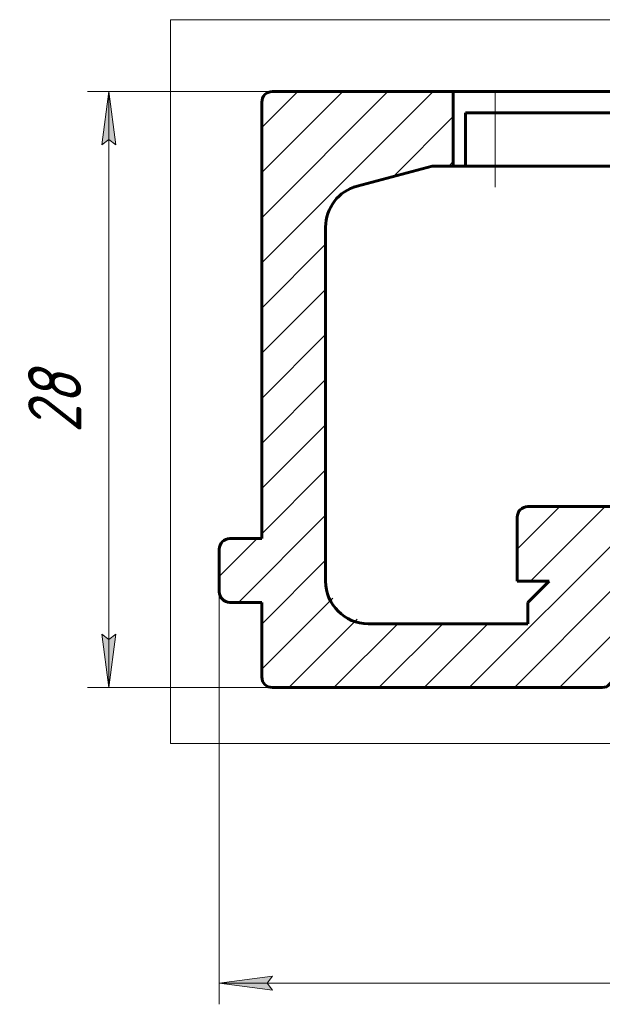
# Model space of a CAD drawing. Header units: millimetres. Extents: x 0 to 420, y 0 to 297.
# Tile 3 of 6: x 96 to 150, y 125 to 218. Entities that reach past the tile are written whole.
import ezdxf

# ---------------------------------------------------------------- set-up
doc = ezdxf.new("R2010")
doc.units = ezdxf.units.MM
for name, pattern in [('K5LT_AXLED', [19.5, 15, -1.5, 1.5, -1.5]), ('K5LT_BASIC', [0]), ('K5LT_THIN', [0]), ('K5LT_THIN_INCLUDED_TO_HATCHING', [0])]:
    doc.linetypes.add(name, pattern=pattern)
doc.layers.add('Системный слой', color=7, linetype='Continuous')
doc.layers.add('Системный слой (1)', color=7, linetype='Continuous', true_color=0x6c6c6c)
doc.styles.add('KDIMTEXTSTYLE', font='GOST_AU.SHX', dxfattribs={"width": 0.96, "oblique": 15, "height": 5})
doc.styles.add('KTEXTSTYLE', font='GOST_AU.SHX', dxfattribs={"width": 0.96, "height": 5})
doc.dimstyles.new('KDIMSTYLE (2.00)', dxfattribs={"dimtxt": 5, "dimasz": 1, "dimexe": 2, "dimexo": 0, "dimgap": 1, "dimtad": 1, "dimlfac": 0.5, "dimtxsty": 'KDIMTEXTSTYLE', "dimsah": 1, "dimcen": 0, "dimdle": 1, "dimadec": 0, "dimazin": 0, "dimtfac": 0.667, "dimtmove": 0, "dimatfit": 3, "dimfxl": 1, "dimtvp": 1, "dimtolj": 1, "dimtzin": 0, "dimarcsym": 0})

# ---------------------------------------------------------------- blocks, each defined once
blk = doc.blocks.new('U41')
at = {"layer": 'Системный слой (1)', "color": 7, "linetype": 'K5LT_THIN_INCLUDED_TO_HATCHING', "lineweight": 18, "true_color": 0xffffff}
for p, q in [((109.757, 217.542), (221.757, 217.542)), ((109.757, 149.542), (109.757, 217.542)), ((221.757, 217.542), (221.757, 149.542)), ((221.757, 149.542), (109.757, 149.542))]:
    blk.add_line(p, q, dxfattribs=at)
blk = doc.blocks.new('D0')
at = {"layer": 'Системный слой (1)'}
for points in [[(114.326, 127.034), (119.326, 127.692), (118.826, 127.034), (119.326, 126.376)], [(213.326, 126.376), (218.326, 127.034), (213.326, 127.692), (213.826, 127.034)]]:
    blk.add_hatch(color=7, dxfattribs=at).paths.add_polyline_path(points)
at = {"layer": 'Системный слой (1)', "color": 7, "linetype": 'K5LT_THIN', "lineweight": 18, "true_color": 0xffffff}
for p, q in [((114.326, 163.795), (114.326, 125.034)), ((218.326, 163.795), (218.326, 125.034)), ((114.326, 127.034), (119.326, 127.692)), ((119.326, 127.692), (118.826, 127.034)), ((213.826, 127.034), (213.326, 127.692)), ((213.326, 127.692), (218.326, 127.034)), ((119.326, 126.376), (114.326, 127.034)), ((114.326, 127.034), (218.326, 127.034)), ((118.826, 127.034), (119.326, 126.376)), ((218.326, 127.034), (213.326, 126.376)), ((213.326, 126.376), (213.826, 127.034))]:
    blk.add_line(p, q, dxfattribs=at)
blk.add_wipeout([(160.786, 128.034), (160.786, 135.416), (171.423, 135.416), (171.423, 128.034)]).dxf.layer = 'Системный слой (1)'
at = {"layer": 'Системный слой (1)', "color": 7, "char_height": 5, "attachment_point": 1, "style": 'KTEXTSTYLE'}
for s, insert in [('\\H5.0;\\W1.000;\\Q15;\\Q15;\\W0.965;∅', (160.786, 134.621)), ('\\H5.0;\\W1.000;\\Q15;\\Q15;\\W0.965;52', (164.093, 134.621))]:
    blk.add_mtext(s, dxfattribs=dict(at, insert=insert))
blk = doc.blocks.new('KDIMARROW_01')
at = {"layer": 'Системный слой'}
blk.add_hatch(color=0, dxfattribs=at).paths.add_polyline_path([(-5, -0.658), (0, 0), (-5, 0.658), (-4.5, 0)])
at = {"layer": 'Системный слой', "color": 0, "linetype": 'K5LT_THIN', "lineweight": 18}
for p, q in [((-4.5, 0), (-5, 0.658)), ((-5, 0.658), (0, 0)), ((0, 0), (-5, -0.658)), ((-5, -0.658), (-4.5, 0))]:
    blk.add_line(p, q, dxfattribs=at)
at = {"layer": 'Системный слой (1)', "color": 0, "linetype": 'K5LT_THIN', "lineweight": 18}
blk.add_line((166.326, 182.795), (164.326, 182.795), dxfattribs=at)
blk = doc.blocks.new('D2')
at = {"layer": 'Системный слой (1)'}
for points in [[(104.616, 205.795), (103.958, 210.795), (103.299, 205.795), (103.958, 206.295)], [(103.958, 154.795), (104.616, 159.795), (103.958, 159.295), (103.299, 159.795)]]:
    blk.add_hatch(color=7, dxfattribs=at).paths.add_polyline_path(points)
at = {"layer": 'Системный слой (1)', "color": 7, "linetype": 'K5LT_THIN', "lineweight": 18, "true_color": 0xffffff}
for p, q in [((119.326, 210.795), (101.958, 210.795)), ((103.299, 205.795), (103.958, 210.795)), ((103.958, 210.795), (104.616, 205.795)), ((103.958, 154.795), (103.958, 210.795)), ((103.958, 206.295), (103.299, 205.795)), ((104.616, 205.795), (103.958, 206.295)), ((103.958, 154.795), (103.299, 159.795)), ((103.299, 159.795), (103.958, 159.295)), ((103.958, 159.295), (104.616, 159.795)), ((104.616, 159.795), (103.958, 154.795)), ((119.326, 154.795), (101.958, 154.795))]:
    blk.add_line(p, q, dxfattribs=at)
blk.add_wipeout([(102.958, 178.71), (95.576, 178.71), (95.576, 186.554), (102.958, 186.554)]).dxf.layer = 'Системный слой (1)'
at = {"layer": 'Системный слой (1)', "color": 7, "insert": (96.37, 178.71), "char_height": 5, "attachment_point": 1, "rotation": 90, "style": 'KTEXTSTYLE'}
blk.add_mtext('\\H5.0;\\W1.000;\\Q15;\\Q15;\\W0.965;28', dxfattribs=at)

msp = doc.modelspace()

# ---------------------------------------------------------------- hatches: boundary and pattern name
at = {"layer": 'Системный слой (1)'}
h = msp.add_hatch(dxfattribs=at)
h.set_pattern_fill('', angle=45, style=0, pattern_type=0)
h.set_pattern_definition([(45, (0, 0), (-2.12132, 2.12132), [])])
edge = h.paths.add_edge_path()
edge.add_line((154.326, 171.795), (143.326, 171.795))
edge.add_line((143.326, 171.795), (142.619, 171.503))
edge.add_line((142.619, 171.503), (142.326, 170.795))
edge.add_line((142.326, 170.795), (142.326, 164.795))
edge.add_line((142.326, 164.795), (145.326, 164.795))
edge.add_line((145.326, 164.795), (143.326, 162.795))
edge.add_line((143.326, 162.795), (143.326, 160.795))
edge.add_line((143.326, 160.795), (128.326, 160.795))
edge.add_line((128.326, 160.795), (125.498, 161.967))
edge.add_line((125.498, 161.967), (124.326, 164.795))
edge.add_line((124.326, 164.795), (124.326, 198.047))
edge.add_line((124.326, 198.047), (125.498, 200.875))
edge.add_line((125.498, 200.875), (127.291, 201.91))
edge.add_line((127.291, 201.91), (134.326, 203.795))
edge.add_line((134.326, 203.795), (136.326, 203.795))
edge.add_line((136.326, 203.795), (136.326, 210.795))
edge.add_line((136.326, 210.795), (119.326, 210.795))
edge.add_line((119.326, 210.795), (118.619, 210.503))
edge.add_line((118.619, 210.503), (118.326, 209.795))
edge.add_line((118.326, 209.795), (118.326, 168.795))
edge.add_line((118.326, 168.795), (115.326, 168.795))
edge.add_line((115.326, 168.795), (114.619, 168.503))
edge.add_line((114.619, 168.503), (114.326, 167.795))
edge.add_line((114.326, 167.795), (114.326, 163.795))
edge.add_line((114.326, 163.795), (114.619, 163.088))
edge.add_line((114.619, 163.088), (115.326, 162.795))
edge.add_line((115.326, 162.795), (118.326, 162.795))
edge.add_line((118.326, 162.795), (118.326, 155.795))
edge.add_line((118.326, 155.795), (118.619, 155.088))
edge.add_line((118.619, 155.088), (119.326, 154.795))
edge.add_line((119.326, 154.795), (150.326, 154.795))
edge.add_line((150.326, 154.795), (151.033, 155.088))
edge.add_line((151.033, 155.088), (151.326, 155.795))
edge.add_line((151.326, 155.795), (151.326, 164.795))
edge.add_line((151.326, 164.795), (153.326, 164.795))
edge.add_line((153.326, 164.795), (153.326, 165.795))
edge.add_line((153.326, 165.795), (153.619, 166.503))
edge.add_line((153.619, 166.503), (154.326, 166.795))
edge.add_line((154.326, 166.795), (178.326, 166.795))
edge.add_line((178.326, 166.795), (179.033, 166.503))
edge.add_line((179.033, 166.503), (179.326, 165.795))
edge.add_line((179.326, 165.795), (179.326, 164.795))
edge.add_line((179.326, 164.795), (181.326, 164.795))
edge.add_line((181.326, 164.795), (181.326, 155.795))
edge.add_line((181.326, 155.795), (181.619, 155.088))
edge.add_line((181.619, 155.088), (182.326, 154.795))
edge.add_line((182.326, 154.795), (213.326, 154.795))
edge.add_line((213.326, 154.795), (214.033, 155.088))
edge.add_line((214.033, 155.088), (214.326, 155.795))
edge.add_line((214.326, 155.795), (214.326, 162.795))
edge.add_line((214.326, 162.795), (217.326, 162.795))
edge.add_line((217.326, 162.795), (218.033, 163.088))
edge.add_line((218.033, 163.088), (218.326, 163.795))
edge.add_line((218.326, 163.795), (218.326, 167.795))
edge.add_line((218.326, 167.795), (218.033, 168.503))
edge.add_line((218.033, 168.503), (217.326, 168.795))
edge.add_line((217.326, 168.795), (214.326, 168.795))
edge.add_line((214.326, 168.795), (214.326, 186.093))
edge.add_line((214.326, 186.093), (215.326, 186.093))
edge.add_line((215.326, 186.093), (215.326, 186.77))
edge.add_line((215.326, 186.77), (214.326, 186.77))
edge.add_line((214.326, 186.77), (214.326, 193.269))
edge.add_line((214.326, 193.269), (215.326, 193.269))
edge.add_line((215.326, 193.269), (215.326, 195.324))
edge.add_line((215.326, 195.324), (214.326, 195.324))
edge.add_line((214.326, 195.324), (214.326, 209.795))
edge.add_line((214.326, 209.795), (214.033, 210.503))
edge.add_line((214.033, 210.503), (213.326, 210.795))
edge.add_line((213.326, 210.795), (196.326, 210.795))
edge.add_line((196.326, 210.795), (196.326, 203.795))
edge.add_line((196.326, 203.795), (198.326, 203.795))
edge.add_line((198.326, 203.795), (205.361, 201.91))
edge.add_line((205.361, 201.91), (207.79, 200.047))
edge.add_line((207.79, 200.047), (208.326, 198.047))
edge.add_line((208.326, 198.047), (208.326, 164.795))
edge.add_line((208.326, 164.795), (207.154, 161.967))
edge.add_line((207.154, 161.967), (204.326, 160.795))
edge.add_line((204.326, 160.795), (189.326, 160.795))
edge.add_line((189.326, 160.795), (189.326, 162.795))
edge.add_line((189.326, 162.795), (187.326, 164.795))
edge.add_line((187.326, 164.795), (190.326, 164.795))
edge.add_line((190.326, 164.795), (190.326, 170.795))
edge.add_line((190.326, 170.795), (190.033, 171.503))
edge.add_line((190.033, 171.503), (189.326, 171.795))
edge.add_line((189.326, 171.795), (176.726, 171.795))
edge.add_line((176.726, 171.795), (174.826, 171.795))
edge.add_line((174.826, 171.795), (174.826, 173.795))
edge.add_line((174.826, 173.795), (174.533, 174.503))
edge.add_line((174.533, 174.503), (173.826, 174.795))
edge.add_line((173.826, 174.795), (170.826, 174.795))
edge.add_line((170.826, 174.795), (170.826, 199.795))
edge.add_line((170.826, 199.795), (174.826, 199.795))
edge.add_line((174.826, 199.795), (174.826, 203.795))
edge.add_line((174.826, 203.795), (175.126, 203.795))
edge.add_line((175.126, 203.795), (175.926, 202.41))
edge.add_line((175.926, 202.41), (177.526, 202.41))
edge.add_line((177.526, 202.41), (178.326, 203.795))
edge.add_line((178.326, 203.795), (179.326, 203.795))
edge.add_line((179.326, 203.795), (179.326, 208.795))
edge.add_line((179.326, 208.795), (170.826, 208.795))
edge.add_line((170.826, 208.795), (170.826, 206.795))
edge.add_line((170.826, 206.795), (161.826, 206.795))
edge.add_line((161.826, 206.795), (161.826, 208.795))
edge.add_line((161.826, 208.795), (153.326, 208.795))
edge.add_line((153.326, 208.795), (153.326, 203.795))
edge.add_line((153.326, 203.795), (157.826, 203.795))
edge.add_line((157.826, 203.795), (157.826, 199.795))
edge.add_line((157.826, 199.795), (161.826, 199.795))
edge.add_line((161.826, 199.795), (161.826, 174.795))
edge.add_line((161.826, 174.795), (158.826, 174.795))
edge.add_line((158.826, 174.795), (158.119, 174.503))
edge.add_line((158.119, 174.503), (157.826, 173.795))
edge.add_line((157.826, 173.795), (157.826, 171.795))
edge.add_line((157.826, 171.795), (157.526, 171.795))
edge.add_line((157.526, 171.795), (156.726, 173.181))
edge.add_line((156.726, 173.181), (155.126, 173.181))
edge.add_line((155.126, 173.181), (154.326, 171.795))
edge = h.paths.add_edge_path()
edge.add_line((176.726, 171.795), (178.111, 172.595))
edge.add_line((178.111, 172.595), (178.112, 174.196))
edge.add_line((178.112, 174.196), (176.726, 174.995))
edge.add_line((176.726, 174.995), (175.34, 174.196))
edge.add_line((175.34, 174.196), (175.34, 172.595))
edge.add_line((175.34, 172.595), (176.726, 171.795))
h.paths.add_polyline_path([(156.245, 200.628), (157.443, 201.688), (157.124, 203.256), (155.607, 203.763), (154.409, 202.703), (154.728, 201.135)])
h.paths.add_polyline_path([(155.926, 173.729), (157.312, 174.529), (157.311, 176.129), (155.926, 176.929), (154.54, 176.129), (154.54, 174.529)])
h.paths.add_polyline_path([(176.726, 175.995), (178.111, 176.795), (178.112, 178.396), (176.726, 179.195), (175.34, 178.396), (175.34, 176.795)])
h.paths.add_polyline_path([(155.926, 178.262), (157.312, 179.062), (157.311, 180.662), (155.926, 181.462), (154.54, 180.662), (154.54, 179.062)])
h.paths.add_polyline_path([(176.726, 180.529), (178.111, 181.329), (178.112, 182.929), (176.726, 183.729), (175.34, 182.929), (175.34, 181.329)])
h.paths.add_polyline_path([(176.726, 185.062), (178.111, 185.862), (178.112, 187.462), (176.726, 188.262), (175.34, 187.462), (175.34, 185.862)])
h.paths.add_polyline_path([(155.926, 187.329), (157.312, 188.129), (157.311, 189.729), (155.926, 190.529), (154.54, 189.729), (154.54, 188.129)])
h.paths.add_polyline_path([(176.726, 189.595), (178.111, 190.395), (178.112, 191.996), (176.726, 192.795), (175.34, 191.996), (175.34, 190.395)])
h.paths.add_polyline_path([(155.926, 191.862), (157.312, 192.662), (157.311, 194.262), (155.926, 195.062), (154.54, 194.262), (154.54, 192.662)])
h.paths.add_polyline_path([(176.726, 194.129), (178.111, 194.929), (178.112, 196.529), (176.726, 197.329), (175.34, 196.529), (175.34, 194.929)])
h.paths.add_polyline_path([(155.926, 196.395), (157.312, 197.195), (157.311, 198.796), (155.926, 199.595), (154.54, 198.796), (154.54, 197.195)])
h.paths.add_polyline_path([(176.726, 198.662), (178.111, 199.462), (178.112, 201.062), (176.726, 201.862), (175.34, 201.062), (175.34, 199.462)])
h.paths.add_polyline_path([(155.926, 182.795), (157.312, 183.595), (157.311, 185.196), (155.926, 185.995), (154.54, 185.196), (154.54, 183.595)])

# ---------------------------------------------------------------- linework, layer by layer
at = {"layer": 'Системный слой (1)', "color": 143, "linetype": 'K5LT_BASIC', "lineweight": 60, "true_color": 0x33acca}
for p, q in [((119.326, 210.795), (136.326, 210.795)), ((136.326, 203.795), (136.326, 210.795)), ((196.326, 210.795), (136.326, 210.795)), ((118.326, 168.795), (118.326, 209.795)), ((137.484, 203.795), (137.484, 208.795)), ((137.484, 208.795), (143.121, 208.795)), ((153.326, 208.795), (143.121, 208.795)), ((134.326, 203.795), (127.291, 201.91)), ((134.326, 203.795), (136.326, 203.795)), ((137.484, 203.795), (136.326, 203.795)), ((137.484, 203.795), (143.121, 203.795)), ((143.121, 203.795), (153.326, 203.795)), ((124.326, 164.795), (124.326, 198.047)), ((143.326, 171.795), (154.326, 171.795)), ((142.326, 164.795), (142.326, 170.795)), ((115.326, 168.795), (118.326, 168.795)), ((114.326, 163.795), (114.326, 167.795)), ((145.326, 164.795), (142.326, 164.795)), ((145.326, 164.795), (143.326, 162.795)), ((118.326, 162.795), (115.326, 162.795)), ((118.326, 155.795), (118.326, 162.795)), ((143.326, 160.795), (143.326, 162.795)), ((128.326, 160.795), (143.326, 160.795)), ((150.326, 154.795), (119.326, 154.795))]:
    msp.add_line(p, q, dxfattribs=at)
at = {"layer": 'Системный слой (1)', "color": 30, "linetype": 'K5LT_AXLED', "lineweight": 18, "true_color": 0xff8000}
msp.add_line((140.256, 210.795), (140.256, 201.795), dxfattribs=at)
at = {"layer": 'Системный слой (1)', "color": 143, "linetype": 'K5LT_BASIC', "lineweight": 60, "true_color": 0x33acca}
for centre, radius, start, end in [((119.326, 209.795), 1, 90, 180), ((128.326, 198.047), 4, 105, 180), ((143.326, 170.795), 1, 90, 180), ((115.326, 167.795), 1, 90, 180), ((128.326, 164.795), 4, 180, 270), ((115.326, 163.795), 1, 180, 270), ((119.326, 155.795), 1, 180, 270), ((150.326, 155.795), 1, 270, 0)]:
    msp.add_arc(centre, radius, start, end, dxfattribs=at)

# ---------------------------------------------------------------- block references
at = {"layer": 'Системный слой (1)'}
msp.add_blockref('U41', (0, 0), dxfattribs=at)

# ---------------------------------------------------------------- next in the draw order: dimensions: what is measured, and where the dimension line sits
at = {"layer": 'Системный слой (1)', "color": 7}
dim = msp.add_linear_dim(base=(114.326, 127.034), p1=(218.326, 163.795), p2=(114.326, 163.795), dimstyle='KDIMSTYLE (2.00)', override={"dimexo": 0, "dimpost": '\\H5.0;\\W0.965;\\Q15;∅<>', "dimblk1": 'KDIMARROW_01', "dimblk2": 'KDIMARROW_01', "dimse1": 0, "dimse2": 0, "dimclrt": 7, "dimtol": 1, "dimtp": 0, "dimtm": 0, "dimtdec": 5, "dimtolj": 1}, dxfattribs=at)
dim.commit()
dim.dimension.update_dxf_attribs({"geometry": 'D0', "text_midpoint": (166.326, 127.034), "dimtype": 160})

# ---------------------------------------------------------------- next in the draw order: dimensions: what is measured, and where the dimension line sits
dim = msp.add_linear_dim(base=(103.958, 154.795), p1=(119.326, 210.795), p2=(119.326, 154.795), angle=90, dimstyle='KDIMSTYLE (2.00)', override={"dimexo": 0, "dimpost": '\\H5.0;\\W0.965;\\Q15;<>', "dimblk1": 'KDIMARROW_01', "dimblk2": 'KDIMARROW_01', "dimse1": 0, "dimse2": 0, "dimclrt": 7, "dimtol": 1, "dimtp": 0, "dimtm": 0, "dimtdec": 5, "dimtolj": 1}, dxfattribs=at)
dim.commit()
dim.dimension.update_dxf_attribs({"geometry": 'D2', "text_midpoint": (103.958, 182.795), "dimtype": 160})

doc.saveas('drawing.dxf')
